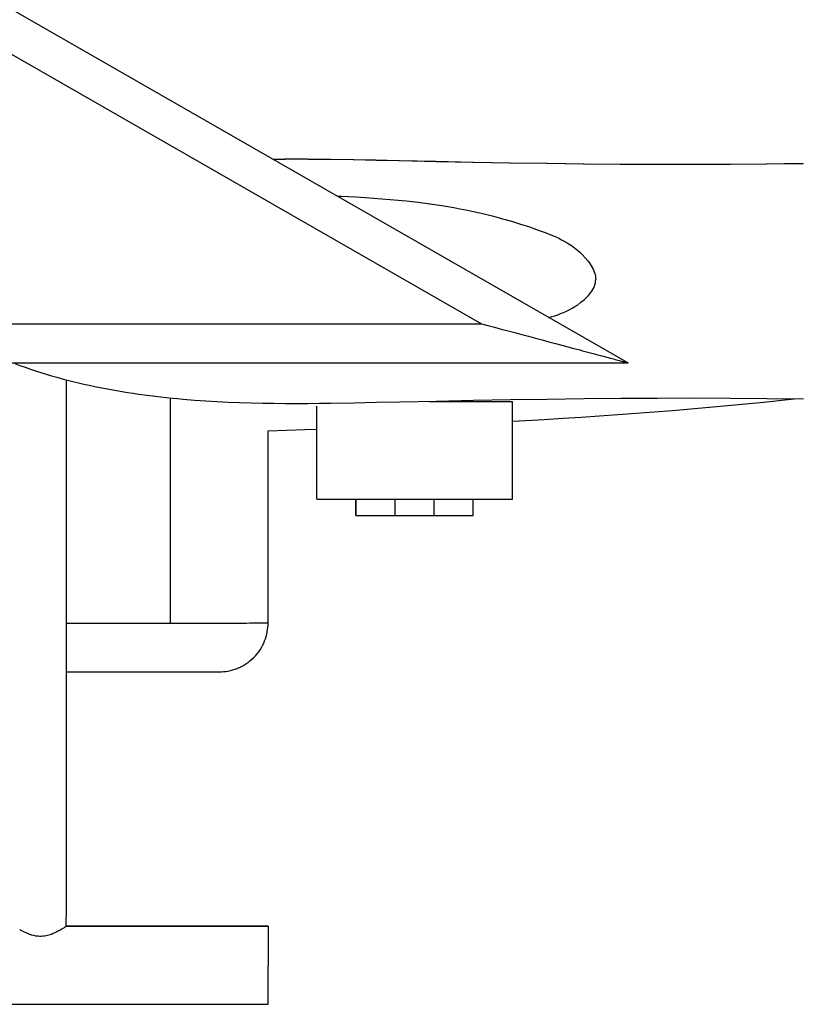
# Model space of a CAD drawing. Header units: millimetres. Extents: x -800 to 940, y -292 to 326.
# Tile 7 of 10: x 224 to 463, y -292 to 10. Entities that reach past the tile are written whole.
import ezdxf

# ---------------------------------------------------------------- set-up
doc = ezdxf.new("R2010")
doc.units = ezdxf.units.MM
doc.layers.add('VISIBLE', color=7, linetype='Continuous')

msp = doc.modelspace()

# ---------------------------------------------------------------- linework, layer by layer
at = {"layer": 'VISIBLE'}
for p, q in [((-300.46, 312.47), (410.62, -95.14)), ((-303.66, 300.46), (365.5, -83.13)), ((301.47, -32.58), (301.57, -32.57)), ((301.51, -32.6), (301.75, -32.59)), ((301.57, -32.57), (305.07, -32.54)), ((301.75, -32.59), (305.25, -32.56)), ((305.07, -32.54), (308.57, -32.53)), ((305.25, -32.56), (308.76, -32.55)), ((308.57, -32.53), (312.08, -32.54)), ((308.76, -32.55), (312.27, -32.56)), ((312.08, -32.54), (315.59, -32.57)), ((312.27, -32.56), (315.77, -32.59)), ((315.59, -32.57), (319.09, -32.6)), ((315.77, -32.59), (319.29, -32.62)), ((319.09, -32.6), (326.11, -32.72)), ((319.29, -32.62), (326.31, -32.74)), ((326.11, -32.72), (333.13, -32.86)), ((326.31, -32.74), (333.33, -32.88)), ((333.13, -32.86), (340.14, -33.01)), ((333.33, -32.88), (340.34, -33.03)), ((340.14, -33.01), (351.53, -33.26)), ((340.34, -33.03), (351.75, -33.28)), ((351.53, -33.26), (362.9, -33.49)), ((351.75, -33.28), (363.11, -33.51)), ((362.9, -33.49), (374.23, -33.69)), ((363.11, -33.51), (374.45, -33.71)), ((374.23, -33.69), (385.53, -33.87)), ((374.45, -33.71), (385.76, -33.89)), ((385.53, -33.87), (396.81, -34.01)), ((385.76, -33.89), (397.04, -34.03)), ((396.81, -34.01), (408.06, -34.11)), ((397.04, -34.03), (408.31, -34.13)), ((408.06, -34.11), (419.3, -34.17)), ((408.31, -34.13), (419.55, -34.19)), ((419.3, -34.17), (430.52, -34.19)), ((419.55, -34.19), (430.78, -34.21)), ((430.52, -34.19), (441.73, -34.15)), ((430.78, -34.21), (442, -34.17)), ((441.73, -34.15), (452.94, -34.05)), ((442, -34.17), (453.21, -34.07)), ((452.94, -34.05), (464.14, -33.89)), ((453.21, -34.07), (464.42, -33.91)), ((321.36, -43.98), (322.67, -44.02)), ((322.67, -44.02), (326.98, -44.22)), ((326.98, -44.22), (331.28, -44.48)), ((331.28, -44.48), (334.98, -44.74)), ((334.98, -44.74), (338.68, -45.05)), ((338.68, -45.05), (342.37, -45.41)), ((342.37, -45.41), (346.06, -45.83)), ((346.06, -45.83), (349.73, -46.31)), ((349.57, -46.29), (349.73, -46.31)), ((349.73, -46.31), (353.4, -46.86)), ((353.4, -46.86), (357.06, -47.48)), ((357.06, -47.48), (358.89, -47.82)), ((358.89, -47.82), (360.71, -48.18)), ((360.71, -48.18), (363.54, -48.79)), ((363.54, -48.79), (366.37, -49.44)), ((366.37, -49.44), (369.18, -50.14)), ((369.18, -50.14), (371.97, -50.89)), ((371.97, -50.89), (374.75, -51.69)), ((374.75, -51.69), (377.52, -52.54)), ((377.52, -52.54), (380.26, -53.43)), ((380.26, -53.43), (382.98, -54.36)), ((382.98, -54.36), (384.8, -55.02)), ((384.8, -55.02), (386.6, -55.72)), ((386.6, -55.72), (388.38, -56.48)), ((388.38, -56.48), (389.25, -56.89)), ((389.25, -56.89), (390.12, -57.33)), ((390.12, -57.33), (390.97, -57.79)), ((390.97, -57.79), (391.81, -58.28)), ((391.81, -58.28), (392.64, -58.81)), ((391.81, -58.28), (392.64, -58.81)), ((392.64, -58.81), (393.46, -59.36)), ((393.46, -59.36), (394.25, -59.96)), ((394.25, -59.96), (395.04, -60.59)), ((395.04, -60.59), (395.81, -61.27)), ((395.81, -61.27), (396.55, -61.99)), ((396.55, -61.99), (397.4, -62.89)), ((397.4, -62.89), (398.19, -63.85)), ((398.19, -63.85), (398.57, -64.34)), ((398.57, -64.34), (398.92, -64.84)), ((398.92, -64.84), (399.24, -65.36)), ((399.24, -65.36), (399.54, -65.87)), ((399.24, -65.36), (399.54, -65.87)), ((399.54, -65.87), (399.81, -66.4)), ((399.81, -66.4), (400.05, -66.93)), ((400.05, -66.93), (400.25, -67.46)), ((400.25, -67.46), (400.41, -67.99)), ((400.41, -67.99), (400.53, -68.52)), ((400.53, -68.52), (400.6, -69.05)), ((400.6, -69.05), (400.63, -69.58)), ((399.74, -72.63), (400, -72.14)), ((400, -72.14), (400.22, -71.64)), ((400.22, -71.64), (400.4, -71.14)), ((400.22, -71.64), (400.4, -71.14)), ((400.4, -71.14), (400.52, -70.62)), ((400.52, -70.62), (400.6, -70.11)), ((400.6, -70.11), (400.63, -69.58)), ((397.05, -75.77), (397.5, -75.36)), ((397.5, -75.36), (397.94, -74.93)), ((397.94, -74.93), (398.36, -74.49)), ((397.94, -74.93), (398.36, -74.49)), ((398.36, -74.49), (398.75, -74.04)), ((398.36, -74.49), (398.75, -74.04)), ((398.75, -74.04), (399.11, -73.58)), ((399.11, -73.58), (399.45, -73.11)), ((399.45, -73.11), (399.74, -72.63)), ((392.5, -78.83), (393.37, -78.36)), ((393.37, -78.36), (394.24, -77.84)), ((394.24, -77.84), (395.09, -77.28)), ((395.09, -77.28), (396.09, -76.55)), ((396.09, -76.55), (397.05, -75.77)), ((386.27, -81.19), (387.13, -80.95)), ((387.13, -80.95), (388.04, -80.67)), ((388.04, -80.67), (388.94, -80.36)), ((388.94, -80.36), (389.84, -80.03)), ((389.84, -80.03), (390.73, -79.66)), ((390.73, -79.66), (391.62, -79.27)), ((391.62, -79.27), (392.5, -78.83)), ((113.37, -83.13), (365.5, -83.13)), ((365.5, -83.13), (367.51, -83.66)), ((367.51, -83.66), (369.55, -84.21)), ((369.55, -84.21), (371.62, -84.76)), ((371.62, -84.76), (373.71, -85.31)), ((373.71, -85.31), (375.81, -85.87)), ((375.81, -85.87), (377.91, -86.43)), ((377.91, -86.43), (380.02, -86.99)), ((377.91, -86.43), (380.02, -86.99)), ((377.91, -86.43), (380.02, -86.99)), ((380.02, -86.99), (382.11, -87.55)), ((380.02, -86.99), (382.11, -87.55)), ((380.02, -86.99), (382.11, -87.55)), ((382.11, -87.55), (384.18, -88.1)), ((384.18, -88.1), (386.22, -88.65)), ((386.22, -88.65), (388.23, -89.18)), ((388.23, -89.18), (390.19, -89.7)), ((390.19, -89.7), (392.1, -90.21)), ((392.1, -90.21), (393.94, -90.7)), ((393.94, -90.7), (394.84, -90.94)), ((394.84, -90.94), (395.71, -91.17)), ((395.71, -91.17), (396.57, -91.4)), ((396.57, -91.4), (397.41, -91.62)), ((397.41, -91.62), (398.22, -91.84)), ((398.22, -91.84), (399.02, -92.05)), ((399.02, -92.05), (399.79, -92.26)), ((399.79, -92.26), (400.53, -92.46)), ((400.53, -92.46), (401.25, -92.65)), ((401.25, -92.65), (401.95, -92.84)), ((401.95, -92.84), (402.62, -93.01)), ((402.62, -93.01), (402.64, -93.02)), ((402.62, -93.01), (403.27, -93.19)), ((403.27, -93.19), (403.89, -93.35)), ((403.89, -93.35), (404.48, -93.51)), ((404.48, -93.51), (405.05, -93.66)), ((405.05, -93.66), (405.58, -93.8)), ((110.17, -95.14), (410.62, -95.14)), ((222.22, -95.37), (223.81, -95.95)), ((223.81, -95.95), (225.41, -96.51)), ((225.41, -96.51), (227.01, -97.05)), ((405.58, -93.8), (406.09, -93.94)), ((406.09, -93.94), (406.58, -94.07)), ((406.58, -94.07), (407.03, -94.19)), ((407.03, -94.19), (407.46, -94.3)), ((407.46, -94.3), (407.85, -94.41)), ((407.85, -94.41), (408.22, -94.51)), ((408.22, -94.51), (408.57, -94.6)), ((408.57, -94.6), (410.62, -95.14)), ((408.57, -94.6), (408.88, -94.68)), ((408.88, -94.68), (410.62, -95.14)), ((408.88, -94.68), (409.17, -94.76)), ((409.17, -94.76), (410.62, -95.14)), ((409.17, -94.76), (409.43, -94.83)), ((409.43, -94.83), (410.62, -95.14)), ((409.43, -94.83), (409.66, -94.89)), ((409.66, -94.89), (410.62, -95.14)), ((409.66, -94.89), (409.87, -94.94)), ((409.87, -94.94), (410.62, -95.14)), ((409.87, -94.94), (410.05, -94.99)), ((410.05, -94.99), (410.62, -95.14)), ((410.05, -94.99), (410.21, -95.03)), ((410.21, -95.03), (410.62, -95.14)), ((410.21, -95.03), (410.34, -95.07)), ((410.34, -95.07), (410.62, -95.14)), ((410.34, -95.07), (410.44, -95.1)), ((410.44, -95.1), (410.62, -95.14)), ((410.44, -95.1), (410.52, -95.12)), ((410.52, -95.12), (410.61, -95.14)), ((410.52, -95.12), (410.58, -95.13)), ((410.58, -95.13), (410.61, -95.14)), ((410.58, -95.13), (410.61, -95.14)), ((410.61, -95.14), (410.62, -95.14)), ((410.61, -95.14), (410.62, -95.14)), ((410.61, -95.14), (410.62, -95.14)), ((227.01, -97.05), (228.62, -97.58)), ((228.62, -97.58), (230.23, -98.1)), ((230.23, -98.1), (231.86, -98.6)), ((231.86, -98.6), (233.5, -99.08)), ((233.5, -99.08), (235.14, -99.55)), ((235.14, -99.55), (236.79, -100)), ((236.79, -100), (238.44, -100.44)), ((238.05, -262.32), (238.05, -100.34)), ((238.44, -100.44), (240.09, -100.86)), ((240.09, -100.86), (241.75, -101.26)), ((241.75, -101.26), (243.41, -101.65)), ((243.41, -101.65), (245.08, -102.02)), ((245.08, -102.02), (246.75, -102.37)), ((246.75, -102.37), (248.42, -102.72)), ((248.42, -102.72), (250.1, -103.04)), ((250.1, -103.04), (251.78, -103.36)), ((251.78, -103.36), (253.47, -103.66)), ((253.47, -103.66), (255.16, -103.94)), ((255.16, -103.94), (256.85, -104.22)), ((256.85, -104.22), (258.55, -104.48)), ((258.55, -104.48), (260.24, -104.72)), ((260.24, -104.72), (261.95, -104.96)), ((261.95, -104.96), (263.65, -105.18)), ((263.65, -105.18), (265.36, -105.39)), ((265.36, -105.39), (267.07, -105.59)), ((267.07, -105.59), (268.78, -105.78)), ((268.78, -105.78), (270.5, -105.95)), ((270.02, -175.01), (270.02, -105.9)), ((270.5, -105.95), (272.22, -106.12)), ((272.22, -106.12), (273.94, -106.27)), ((273.94, -106.27), (277.39, -106.55)), ((277.39, -106.55), (280.85, -106.79)), ((280.85, -106.79), (284.31, -107)), ((284.31, -107), (287.79, -107.17)), ((287.79, -107.17), (291.27, -107.3)), ((291.27, -107.3), (294.76, -107.41)), ((294.76, -107.41), (298.25, -107.49)), ((298.25, -107.49), (301.75, -107.55)), ((301.75, -107.55), (305.25, -107.58)), ((305.25, -107.58), (308.76, -107.59)), ((308.76, -107.59), (312.26, -107.58)), ((312.26, -107.58), (315.77, -107.56)), ((315.01, -137.01), (315.01, -108.39)), ((315.77, -107.56), (319.29, -107.52)), ((319.29, -107.52), (326.31, -107.4)), ((326.31, -107.4), (333.33, -107.26)), ((333.33, -107.26), (340.34, -107.11)), ((340.34, -107.11), (351.75, -106.86)), ((349.62, -107), (375.02, -107)), ((351.75, -106.86), (363.11, -106.63)), ((363.11, -106.63), (374.45, -106.43)), ((374.45, -106.43), (385.76, -106.25)), ((375.01, -107), (375.02, -107)), ((375.02, -137.01), (375.02, -107)), ((385.76, -106.25), (397.04, -106.11)), ((397.04, -106.11), (408.31, -106.01)), ((408.31, -106.01), (419.55, -105.95)), ((419.55, -105.95), (430.78, -105.93)), ((429.84, -109.28), (435.44, -108.79)), ((430.78, -105.93), (442, -105.97)), ((435.44, -108.79), (441.04, -108.28)), ((441.04, -108.28), (446.63, -107.74)), ((442, -105.97), (453.21, -106.07)), ((446.63, -107.74), (452.21, -107.18)), ((452.21, -107.18), (457.78, -106.6)), ((453.21, -106.07), (464.42, -106.23)), ((457.78, -106.6), (461.54, -106.19)), ((390.48, -112.14), (396.12, -111.79)), ((396.12, -111.79), (401.75, -111.42)), ((401.75, -111.42), (407.38, -111.03)), ((407.38, -111.03), (413, -110.62)), ((413, -110.62), (418.62, -110.19)), ((418.62, -110.19), (424.23, -109.75)), ((424.23, -109.75), (429.84, -109.28)), ((375.02, -113.02), (379.2, -112.8)), ((379.2, -112.8), (384.84, -112.48)), ((384.84, -112.48), (390.48, -112.14)), ((300, -116), (311.32, -115.65)), ((300, -175), (300, -116)), ((300, -116), (300, -116)), ((311.32, -115.65), (315, -115.53)), ((314.99, -136.99), (314.99, -115.53)), ((314.99, -136.99), (315.01, -137.01)), ((315.01, -137.01), (375.02, -137.01)), ((326.99, -142), (326.99, -137.01)), ((327.01, -142), (327.01, -137.01)), ((339.01, -142), (339.01, -137.01)), ((351, -142), (351, -137.01)), ((351.01, -142), (351.01, -137.01)), ((363.01, -142), (363.01, -137.01)), ((326.99, -142), (327.01, -142)), ((326.99, -142), (326.99, -142)), ((327.01, -142), (327.02, -142)), ((327.01, -142), (327.01, -142)), ((327.01, -142), (327.01, -142)), ((327.02, -142), (327.05, -142)), ((327.05, -142), (327.11, -142)), ((327.11, -142), (327.18, -142)), ((327.18, -142), (327.28, -142)), ((327.28, -142), (327.4, -142)), ((327.4, -142), (327.54, -142)), ((327.54, -142), (327.71, -142)), ((327.71, -142), (327.89, -142)), ((327.89, -142), (328.1, -142)), ((328.1, -142), (328.33, -142)), ((328.33, -142), (328.57, -142)), ((328.57, -142), (328.83, -142)), ((328.83, -142), (329.1, -142)), ((329.1, -142), (329.39, -142)), ((329.39, -142), (329.69, -142)), ((329.69, -142), (329.99, -142)), ((329.99, -142), (330.3, -142)), ((330.3, -142), (330.62, -142)), ((330.62, -142), (330.94, -142)), ((330.94, -142), (331.58, -142)), ((331.58, -142), (332.21, -142)), ((332.21, -142), (332.83, -142)), ((332.83, -142), (333.41, -142)), ((333.41, -142), (333.96, -142)), ((333.96, -142), (334.47, -142)), ((334.47, -142), (334.95, -142)), ((334.95, -142), (335.38, -142)), ((335.38, -142), (335.78, -142)), ((335.78, -142), (336.14, -142)), ((336.14, -142), (336.46, -142)), ((336.46, -142), (336.77, -142)), ((336.77, -142), (337.08, -142)), ((337.08, -142), (337.39, -142)), ((337.39, -142), (337.7, -142)), ((337.7, -142), (337.99, -142)), ((337.99, -142), (338.26, -142)), ((338.26, -142), (338.51, -142)), ((338.51, -142), (338.71, -142)), ((338.71, -142), (338.87, -142)), ((338.87, -142), (338.97, -142)), ((338.97, -142), (339.01, -142)), ((339.01, -142), (339.01, -142)), ((339.01, -142), (339.01, -142)), ((339.01, -142), (339.05, -142)), ((339.05, -142), (339.1, -142)), ((339.1, -142), (339.18, -142)), ((339.18, -142), (339.27, -142)), ((339.27, -142), (339.39, -142)), ((339.39, -142), (339.54, -142)), ((339.54, -142), (339.7, -142)), ((339.7, -142), (339.89, -142)), ((339.89, -142), (340.09, -142)), ((340.09, -142), (340.32, -142)), ((340.32, -142), (340.56, -142)), ((340.56, -142), (340.82, -142)), ((340.82, -142), (341.1, -142)), ((341.1, -142), (341.38, -142)), ((341.38, -142), (341.68, -142)), ((341.68, -142), (341.98, -142)), ((341.98, -142), (342.3, -142)), ((342.3, -142), (342.61, -142)), ((342.61, -142), (342.93, -142)), ((342.93, -142), (343.57, -142)), ((343.57, -142), (344.21, -142)), ((344.21, -142), (344.82, -142)), ((344.82, -142), (345.4, -142)), ((345.4, -142), (345.96, -142)), ((345.96, -142), (346.47, -142)), ((346.47, -142), (346.94, -142)), ((346.94, -142), (347.38, -142)), ((347.38, -142), (347.77, -142)), ((347.77, -142), (348.13, -142)), ((348.13, -142), (348.45, -142)), ((348.45, -142), (348.76, -142)), ((348.76, -142), (349.07, -142)), ((349.07, -142), (349.39, -142)), ((349.39, -142), (349.69, -142)), ((349.69, -142), (349.98, -142)), ((349.98, -142), (350.25, -142)), ((350.25, -142), (350.5, -142)), ((350.5, -142), (350.71, -142)), ((350.71, -142), (350.87, -142)), ((350.87, -142), (350.97, -142)), ((350.97, -142), (351, -142)), ((351, -142), (351, -142)), ((351, -142), (351.01, -142)), ((351.01, -142), (351.02, -142)), ((351.01, -142), (351.01, -142)), ((351.01, -142), (351.01, -142)), ((351.02, -142), (351.05, -142)), ((351.05, -142), (351.11, -142)), ((351.11, -142), (351.18, -142)), ((351.18, -142), (351.28, -142)), ((351.28, -142), (351.4, -142)), ((351.4, -142), (351.54, -142)), ((351.54, -142), (351.71, -142)), ((351.71, -142), (351.89, -142)), ((351.89, -142), (352.1, -142)), ((352.1, -142), (352.33, -142)), ((352.33, -142), (352.57, -142)), ((352.57, -142), (352.83, -142)), ((352.83, -142), (353.1, -142)), ((353.1, -142), (353.39, -142)), ((353.39, -142), (353.69, -142)), ((353.69, -142), (353.99, -142)), ((353.99, -142), (354.3, -142)), ((354.3, -142), (354.62, -142)), ((354.62, -142), (354.94, -142)), ((354.94, -142), (355.58, -142)), ((355.58, -142), (356.21, -142)), ((356.21, -142), (356.83, -142)), ((356.83, -142), (357.41, -142)), ((357.41, -142), (357.96, -142)), ((357.96, -142), (358.48, -142)), ((358.48, -142), (358.95, -142)), ((358.95, -142), (359.38, -142)), ((359.38, -142), (359.78, -142)), ((359.78, -142), (360.14, -142)), ((360.14, -142), (360.46, -142)), ((360.46, -142), (360.77, -142)), ((360.77, -142), (361.08, -142)), ((361.08, -142), (361.39, -142)), ((361.39, -142), (361.7, -142)), ((361.7, -142), (361.99, -142)), ((361.99, -142), (362.26, -142)), ((362.26, -142), (362.51, -142)), ((362.51, -142), (362.71, -142)), ((362.71, -142), (362.87, -142)), ((362.87, -142), (362.97, -142)), ((362.97, -142), (363.01, -142)), ((363.01, -142), (363.01, -142)), ((238.05, -175.01), (238.3, -175.01)), ((238.3, -175.01), (239.76, -175.01)), ((239.76, -175.01), (241.23, -175.01)), ((241.23, -175.01), (242.7, -175.01)), ((242.7, -175.01), (244.17, -175.01)), ((244.17, -175.01), (245.65, -175.01)), ((245.65, -175.01), (247.12, -175.01)), ((247.12, -175.01), (248.6, -175.01)), ((248.6, -175.01), (250.07, -175.01)), ((250.07, -175.01), (251.54, -175.01)), ((251.54, -175.01), (253.02, -175.01)), ((253.02, -175.01), (254.48, -175.01)), ((254.48, -175.01), (255.95, -175.01)), ((255.95, -175.01), (257.41, -175.01)), ((257.41, -175.01), (258.86, -175.01)), ((258.86, -175.01), (260.3, -175.01)), ((260.3, -175.01), (261.73, -175.01)), ((261.73, -175.01), (263.15, -175.01)), ((263.15, -175.01), (264.56, -175.01)), ((264.56, -175.01), (265.95, -175.01)), ((265.95, -175.01), (267.33, -175.01)), ((267.33, -175.01), (268.68, -175.01)), ((268.68, -175.01), (270.02, -175.01)), ((270.02, -175.01), (271.74, -175.01)), ((271.74, -175.01), (273.4, -175.01)), ((273.4, -175.01), (275.02, -175.01)), ((275.02, -175.01), (276.58, -175.01)), ((276.58, -175.01), (278.09, -175.01)), ((278.09, -175.01), (279.55, -175.01)), ((279.55, -175.01), (280.97, -175.01)), ((280.97, -175.01), (282.33, -175.01)), ((282.33, -175.01), (283.65, -175.01)), ((283.65, -175.01), (284.93, -175.01)), ((284.93, -175.01), (286.15, -175.01)), ((286.15, -175.01), (287.33, -175.01)), ((287.33, -175.01), (288.46, -175.01)), ((288.46, -175.01), (289.55, -175.01)), ((289.55, -175.01), (290.59, -175.01)), ((290.59, -175.01), (291.58, -175.01)), ((291.58, -175.01), (292.52, -175.01)), ((292.52, -175.01), (293.42, -175.01)), ((293.42, -175.01), (294.26, -175)), ((294.26, -175), (295.06, -175)), ((295.06, -175), (295.8, -175)), ((295.8, -175), (296.49, -175)), ((296.49, -175), (297.12, -175)), ((297.12, -175), (297.7, -175)), ((297.7, -175), (298.22, -175)), ((298.22, -175), (298.67, -175)), ((298.67, -175), (299.07, -175)), ((299.07, -175), (299.4, -175)), ((299.4, -175), (299.66, -175)), ((299.66, -175), (299.85, -175)), ((299.85, -175), (299.96, -175)), ((299.96, -175), (300, -175)), ((299.99, -175.67), (300, -175)), ((300, -175), (300, -175)), ((299.6, -178.43), (299.75, -177.73)), ((299.75, -177.73), (299.86, -177.04)), ((299.86, -177.04), (299.94, -176.35)), ((299.94, -176.35), (299.99, -175.67)), ((298.32, -181.89), (298.65, -181.21)), ((298.65, -181.21), (298.95, -180.52)), ((298.95, -180.52), (299.2, -179.83)), ((299.2, -179.83), (299.42, -179.13)), ((299.42, -179.13), (299.6, -178.43)), ((296.65, -184.45), (297.12, -183.84)), ((297.12, -183.84), (297.55, -183.21)), ((297.55, -183.21), (297.96, -182.56)), ((297.96, -182.56), (298.32, -181.89)), ((293.21, -187.55), (293.52, -187.34)), ((293.52, -187.34), (293.84, -187.12)), ((293.84, -187.12), (294.45, -186.65)), ((294.45, -186.65), (295.04, -186.14)), ((295.04, -186.14), (295.61, -185.61)), ((295.61, -185.61), (296.14, -185.04)), ((296.14, -185.04), (296.65, -184.45)), ((238.05, -190.01), (239.75, -190.01)), ((239.75, -190.01), (241, -190.01)), ((241, -190.01), (242.25, -190.01)), ((242.25, -190.01), (243.49, -190.01)), ((243.49, -190.01), (244.73, -190.01)), ((244.73, -190.01), (245.95, -190.01)), ((245.95, -190.01), (247.17, -190.01)), ((247.17, -190.01), (248.38, -190.01)), ((248.38, -190.01), (249.57, -190.01)), ((249.57, -190.01), (250.76, -190.01)), ((250.76, -190.01), (251.93, -190.01)), ((251.93, -190.01), (253.09, -190.01)), ((253.09, -190.01), (254.24, -190.01)), ((254.24, -190.01), (255.37, -190.01)), ((255.37, -190.01), (256.49, -190.01)), ((256.49, -190.01), (257.59, -190.01)), ((257.59, -190.01), (258.68, -190.01)), ((258.68, -190.01), (259.74, -190.01)), ((259.74, -190.01), (260.79, -190.01)), ((260.79, -190.01), (262.15, -190.01)), ((262.15, -190.01), (263.47, -190.01)), ((263.47, -190.01), (264.75, -190.01)), ((264.75, -190.01), (266.01, -190.01)), ((266.01, -190.01), (267.22, -190.01)), ((267.22, -190.01), (268.4, -190.01)), ((268.4, -190.01), (269.55, -190.01)), ((269.55, -190.01), (270.66, -190.01)), ((270.66, -190.01), (271.73, -190.01)), ((271.73, -190.01), (272.77, -190.01)), ((272.77, -190.01), (273.78, -190.01)), ((273.78, -190.01), (274.74, -190.01)), ((274.74, -190.01), (275.67, -190.01)), ((275.67, -190.01), (276.56, -190.01)), ((276.56, -190.01), (277.41, -190.01)), ((277.41, -190.01), (278.22, -190.01)), ((278.22, -190.01), (278.99, -190)), ((278.99, -190), (279.72, -190)), ((279.72, -190), (280.41, -190)), ((280.41, -190), (281.05, -190)), ((281.05, -190), (281.65, -190)), ((281.65, -190), (282.21, -190)), ((282.21, -190), (282.72, -190)), ((282.72, -190), (283.18, -190)), ((283.18, -190), (283.59, -190)), ((283.59, -190), (283.96, -190)), ((283.96, -190), (284.27, -190)), ((284.27, -190), (284.53, -190)), ((284.53, -190), (284.73, -190)), ((284.73, -190), (284.88, -190)), ((284.88, -190), (284.97, -190)), ((284.97, -190), (285, -190)), ((285, -190), (285.66, -189.99)), ((285, -190), (285, -190)), ((285.66, -189.99), (285.67, -189.99)), ((285.67, -189.99), (286.35, -189.94)), ((286.35, -189.94), (287.04, -189.86)), ((287.04, -189.86), (287.73, -189.75)), ((287.73, -189.75), (288.43, -189.6)), ((288.43, -189.6), (289.13, -189.42)), ((289.13, -189.42), (289.83, -189.2)), ((289.83, -189.2), (290.17, -189.08)), ((289.83, -189.2), (289.83, -189.2)), ((289.83, -189.2), (289.83, -189.2)), ((290.17, -189.08), (290.52, -188.95)), ((290.52, -188.95), (290.86, -188.81)), ((290.52, -188.95), (290.52, -188.95)), ((290.52, -188.95), (290.52, -188.95)), ((290.52, -188.95), (290.52, -188.95)), ((290.52, -188.95), (290.52, -188.95)), ((290.86, -188.81), (291.21, -188.65)), ((291.21, -188.65), (291.54, -188.49)), ((291.21, -188.65), (291.21, -188.65)), ((291.21, -188.65), (291.21, -188.65)), ((291.21, -188.65), (291.21, -188.65)), ((291.21, -188.66), (291.21, -188.65)), ((291.54, -188.49), (291.89, -188.32)), ((291.89, -188.32), (292.22, -188.15)), ((291.89, -188.32), (291.89, -188.32)), ((291.89, -188.32), (291.89, -188.32)), ((291.89, -188.33), (291.89, -188.32)), ((291.89, -188.33), (291.89, -188.32)), ((292.22, -188.15), (292.56, -187.96)), ((292.55, -187.96), (292.56, -187.96)), ((292.55, -187.96), (292.56, -187.96)), ((292.56, -187.96), (292.88, -187.76)), ((292.88, -187.76), (293.21, -187.55)), ((238.04, -268.06), (238.05, -262.32)), ((236.51, -269.03), (236.54, -269.01)), ((236.54, -269.01), (236.6, -268.97)), ((236.6, -268.97), (236.71, -268.91)), ((236.6, -268.97), (236.71, -268.91)), ((236.6, -268.97), (236.71, -268.91)), ((236.71, -268.91), (236.92, -268.78)), ((236.71, -268.91), (236.92, -268.78)), ((236.71, -268.91), (236.92, -268.78)), ((236.92, -268.78), (237.11, -268.66)), ((237.11, -268.66), (237.29, -268.55)), ((237.29, -268.55), (237.45, -268.45)), ((237.45, -268.45), (237.6, -268.35)), ((237.6, -268.35), (237.67, -268.31)), ((237.67, -268.31), (237.79, -268.23)), ((237.79, -268.23), (237.89, -268.17)), ((237.89, -268.17), (237.93, -268.14)), ((237.93, -268.14), (237.98, -268.1)), ((237.98, -268.1), (238.04, -268.06)), ((237.98, -268.1), (238.04, -268.06)), ((237.98, -268.1), (238.04, -268.06)), ((238.04, -267.95), (243.28, -267.94)), ((238.04, -268.06), (238.04, -268.06)), ((238.04, -268.06), (238.04, -268.06)), ((238.04, -268.06), (238.04, -268.06)), ((238.04, -268.06), (238.04, -268.06)), ((238.04, -268.06), (243.38, -268.06)), ((243.28, -267.94), (299.94, -267.94)), ((243.38, -268.06), (300.06, -268.06)), ((299.94, -267.94), (299.94, -267.97)), ((299.94, -267.94), (299.94, -267.94)), ((299.94, -267.97), (299.94, -268.03)), ((299.94, -268.03), (299.94, -268.06)), ((300.06, -268.06), (300.06, -268.08)), ((300.06, -268.06), (300.06, -268.06)), ((300.06, -268.08), (300.06, -268.15)), ((300.06, -268.15), (300.06, -268.26)), ((300.06, -268.26), (300.06, -268.41)), ((300.06, -268.41), (300.06, -268.6)), ((300.06, -268.6), (300.06, -268.85)), ((300.06, -268.85), (300.06, -269.13)), ((223.72, -269.1), (223.72, -269.1)), ((223.72, -269.1), (223.72, -269.1)), ((223.72, -269.1), (223.72, -269.1)), ((223.72, -269.1), (223.72, -269.1)), ((223.72, -269.1), (223.74, -269.11)), ((223.74, -269.11), (223.76, -269.12)), ((223.76, -269.12), (223.93, -269.22)), ((223.93, -269.22), (224.31, -269.43)), ((224.31, -269.43), (224.7, -269.64)), ((224.7, -269.64), (225.12, -269.85)), ((225.12, -269.85), (225.56, -270.05)), ((225.56, -270.05), (226.03, -270.25)), ((226.03, -270.25), (226.28, -270.35)), ((226.28, -270.35), (226.4, -270.4)), ((226.4, -270.4), (226.42, -270.41)), ((226.42, -270.41), (226.43, -270.41)), ((226.43, -270.41), (226.43, -270.41)), ((226.43, -270.41), (226.43, -270.41)), ((226.43, -270.41), (226.43, -270.41)), ((226.43, -270.41), (226.43, -270.41)), ((226.43, -270.41), (226.43, -270.41)), ((226.43, -270.41), (226.43, -270.41)), ((226.43, -270.41), (226.43, -270.41)), ((226.43, -270.41), (226.43, -270.41)), ((226.43, -270.41), (226.43, -270.41)), ((226.43, -270.41), (226.43, -270.41)), ((226.43, -270.41), (226.43, -270.41)), ((226.43, -270.41), (226.43, -270.41)), ((226.43, -270.41), (226.43, -270.41)), ((226.43, -270.41), (226.45, -270.42)), ((226.45, -270.42), (226.55, -270.45)), ((226.55, -270.45), (226.76, -270.53)), ((226.76, -270.53), (226.97, -270.6)), ((226.97, -270.6), (227.08, -270.63)), ((227.08, -270.63), (227.09, -270.64)), ((227.09, -270.64), (227.1, -270.64)), ((227.1, -270.64), (227.1, -270.64)), ((227.1, -270.64), (227.1, -270.64)), ((227.1, -270.64), (227.1, -270.64)), ((227.1, -270.64), (227.1, -270.64)), ((227.1, -270.64), (227.1, -270.64)), ((227.1, -270.64), (227.1, -270.64)), ((227.1, -270.64), (227.1, -270.64)), ((227.1, -270.64), (227.1, -270.64)), ((227.1, -270.64), (227.1, -270.64)), ((227.1, -270.64), (227.1, -270.64)), ((227.1, -270.64), (227.11, -270.64)), ((227.1, -270.64), (227.1, -270.64)), ((227.11, -270.64), (227.19, -270.67)), ((227.19, -270.67), (227.34, -270.71)), ((227.34, -270.71), (227.96, -270.87)), ((227.96, -270.87), (228.6, -271)), ((228.6, -271), (228.92, -271.04)), ((228.92, -271.04), (229.09, -271.06)), ((229.09, -271.06), (229.32, -271.09)), ((229.32, -271.09), (229.83, -271.11)), ((229.83, -271.11), (230.33, -271.11)), ((230.33, -271.11), (230.83, -271.08)), ((230.83, -271.08), (231.32, -271.03)), ((231.32, -271.03), (231.81, -270.94)), ((231.81, -270.94), (232.29, -270.84)), ((232.29, -270.84), (232.7, -270.73)), ((232.7, -270.73), (233.09, -270.61)), ((233.09, -270.61), (233.48, -270.48)), ((233.48, -270.48), (233.53, -270.46)), ((233.53, -270.46), (233.55, -270.45)), ((233.53, -270.46), (233.55, -270.45)), ((233.53, -270.46), (233.54, -270.46)), ((233.54, -270.46), (233.55, -270.45)), ((233.54, -270.46), (233.54, -270.46)), ((233.54, -270.46), (233.55, -270.46)), ((233.54, -270.46), (233.54, -270.46)), ((233.54, -270.46), (233.54, -270.46)), ((233.54, -270.46), (233.54, -270.46)), ((233.54, -270.46), (233.54, -270.46)), ((233.54, -270.46), (233.55, -270.46)), ((233.54, -270.46), (233.54, -270.46)), ((233.54, -270.46), (233.54, -270.46)), ((233.55, -270.45), (233.61, -270.43)), ((233.55, -270.45), (233.55, -270.45)), ((233.55, -270.45), (233.55, -270.45)), ((233.55, -270.45), (233.56, -270.45)), ((233.55, -270.45), (233.56, -270.45)), ((233.55, -270.45), (233.55, -270.45)), ((233.55, -270.45), (233.55, -270.45)), ((233.55, -270.45), (233.55, -270.45)), ((233.55, -270.45), (233.55, -270.45)), ((233.55, -270.45), (233.56, -270.45)), ((233.55, -270.45), (233.55, -270.45)), ((233.55, -270.46), (233.55, -270.45)), ((233.55, -270.45), (233.56, -270.45)), ((233.55, -270.46), (233.55, -270.45)), ((233.56, -270.45), (233.61, -270.43)), ((233.56, -270.45), (233.61, -270.43)), ((233.56, -270.45), (233.56, -270.45)), ((233.56, -270.45), (233.56, -270.45)), ((233.56, -270.45), (233.56, -270.45)), ((233.56, -270.45), (233.56, -270.45)), ((233.56, -270.45), (233.56, -270.45)), ((233.56, -270.45), (233.56, -270.45)), ((233.56, -270.45), (233.56, -270.45)), ((233.61, -270.43), (233.71, -270.39)), ((233.71, -270.39), (233.9, -270.32)), ((233.9, -270.32), (234.02, -270.27)), ((234.02, -270.27), (234.05, -270.26)), ((234.05, -270.26), (234.07, -270.25)), ((234.07, -270.25), (234.07, -270.25)), ((234.07, -270.25), (234.07, -270.25)), ((234.07, -270.25), (234.08, -270.25)), ((234.07, -270.25), (234.07, -270.25)), ((234.07, -270.25), (234.07, -270.25)), ((234.07, -270.25), (234.07, -270.25)), ((234.07, -270.25), (234.07, -270.25)), ((234.07, -270.25), (234.07, -270.25)), ((234.07, -270.25), (234.07, -270.25)), ((234.07, -270.25), (234.07, -270.25)), ((234.07, -270.25), (234.07, -270.25)), ((234.07, -270.25), (234.07, -270.25)), ((234.07, -270.25), (234.07, -270.25)), ((234.08, -270.25), (234.11, -270.24)), ((234.11, -270.24), (234.29, -270.16)), ((234.29, -270.16), (234.65, -270)), ((234.65, -270), (235.01, -269.83)), ((235.01, -269.83), (235.18, -269.75)), ((235.18, -269.75), (235.24, -269.72)), ((235.24, -269.72), (235.3, -269.69)), ((235.3, -269.69), (235.33, -269.67)), ((235.33, -269.67), (235.34, -269.67)), ((235.34, -269.67), (235.35, -269.66)), ((235.34, -269.67), (235.34, -269.67)), ((235.35, -269.66), (235.37, -269.65)), ((235.37, -269.65), (235.59, -269.54)), ((235.59, -269.54), (235.65, -269.51)), ((235.65, -269.51), (235.66, -269.5)), ((235.66, -269.5), (235.67, -269.5)), ((235.67, -269.49), (235.68, -269.49)), ((235.67, -269.49), (235.67, -269.49)), ((235.67, -269.5), (235.67, -269.49)), ((235.67, -269.5), (235.67, -269.5)), ((235.68, -269.49), (235.76, -269.45)), ((235.76, -269.45), (236.07, -269.27)), ((236.07, -269.27), (236.37, -269.11)), ((236.37, -269.11), (236.51, -269.03)), ((300.06, -269.13), (300.06, -269.46)), ((300.06, -269.46), (300.06, -269.83)), ((300.06, -269.83), (300.07, -270.24)), ((300.07, -270.24), (300.07, -270.69)), ((300.07, -270.69), (300.07, -271.18)), ((300.07, -271.18), (300.07, -271.7)), ((300.07, -271.7), (300.07, -272.25)), ((300.07, -272.25), (300.07, -272.82)), ((300.07, -272.82), (300.07, -273.41)), ((300.07, -273.41), (300.07, -274.03)), ((300.07, -274.03), (300.07, -274.65)), ((300.07, -274.65), (300.07, -275.28)), ((300.07, -275.28), (300.07, -275.92)), ((300.07, -275.92), (300.07, -276.57)), ((300.07, -276.57), (300.07, -277.21)), ((300.07, -277.21), (300.07, -277.84)), ((300.07, -277.84), (300.07, -278.47)), ((300.07, -278.47), (300.07, -279.09)), ((300.07, -279.09), (300.07, -279.7)), ((300.07, -279.7), (300.07, -280.29)), ((300.07, -280.87), (300.07, -280.29)), ((300.07, -281.43), (300.07, -280.87)), ((300.07, -281.97), (300.07, -281.43)), ((300.07, -282.49), (300.07, -281.97)), ((300.07, -283), (300.07, -282.49)), ((300.07, -283.48), (300.07, -283)), ((300.07, -283.94), (300.07, -283.48)), ((300.07, -284.39), (300.07, -283.94)), ((300.07, -284.81), (300.07, -284.39)), ((300.07, -285.22), (300.07, -284.81)), ((300.07, -285.6), (300.07, -285.22)), ((300.07, -286.32), (300.07, -285.6)), ((300.07, -286.97), (300.07, -286.32)), ((300.07, -287.59), (300.07, -286.97)), ((300.06, -290.3), (300.07, -290.02)), ((300.07, -288.21), (300.07, -287.59)), ((300.07, -288.52), (300.07, -288.21)), ((300.07, -288.83), (300.07, -288.52)), ((300.07, -289.14), (300.07, -288.83)), ((300.07, -289.44), (300.07, -289.14)), ((300.07, -289.74), (300.07, -289.44)), ((300.07, -290.02), (300.07, -289.74)), ((-380.08, -292.06), (300.06, -292.06)), ((300.06, -290.57), (300.06, -290.3)), ((300.06, -290.82), (300.06, -290.57)), ((300.06, -291.06), (300.06, -290.82)), ((300.06, -291.28), (300.06, -291.06)), ((300.06, -291.47), (300.06, -291.28)), ((300.06, -291.65), (300.06, -291.47)), ((300.06, -291.79), (300.06, -291.65)), ((300.06, -291.91), (300.06, -291.79)), ((300.06, -292), (300.06, -291.91)), ((300.06, -292.05), (300.06, -292)), ((300.06, -292.06), (300.06, -292.05)), ((300.06, -292.06), (300.06, -292.06))]:
    msp.add_line(p, q, dxfattribs=at)

doc.saveas('drawing.dxf')
